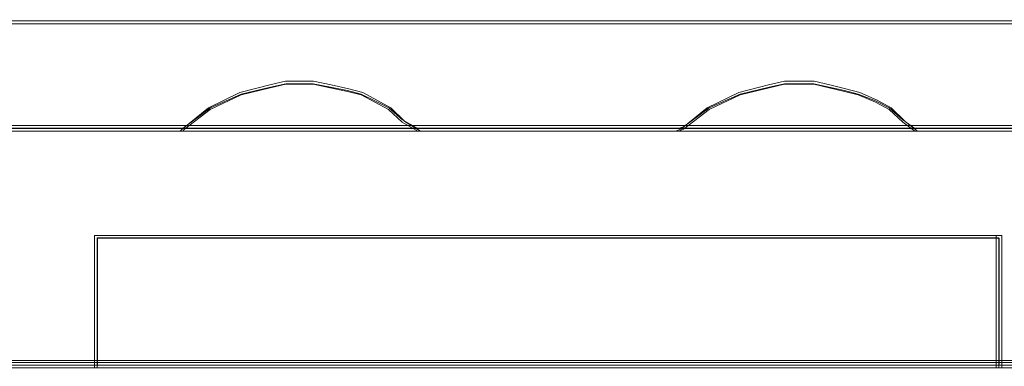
# Model space of a CAD drawing. Header units: millimetres. Extents: x -1290 to 1795, y -4192 to -1311.
# Tile 46 of 256: x 558.926 to 561.692, y -3301.133 to -3300.161. Entities that reach past the tile are written whole.
import ezdxf

# ---------------------------------------------------------------- set-up
doc = ezdxf.new("R2010")
doc.units = ezdxf.units.MM
doc.layers.add('$EL_istn', color=7, linetype='Continuous', lineweight=15)
doc.layers.add('Aparatura', color=7, linetype='Continuous', lineweight=13)
doc.styles.get("Standard").update_dxf_attribs({"font": 'ARIALN.TTF', "width": 0.8})
doc.dimstyles.new('100', dxfattribs={"dimtxt": 15, "dimasz": 10, "dimexe": 1.25, "dimexo": 0.625, "dimtad": 1, "dimdec": 0, "dimtxsty": 'Standard', "dimblk": 'OBLIQUE', "dimcen": 2.5, "dimadec": 0, "dimazin": 0, "dimtfac": 1, "dimtdec": 0, "dimtmove": 0, "dimatfit": 3, "dimldrblk": 'NONE', "dimfxl": 1, "dimarcsym": 0})

# ---------------------------------------------------------------- blocks, each defined once
blk = doc.blocks.new('_Oblique')
at = {"color": 0, "linetype": 'ByBlock', "lineweight": -2}
blk.add_line((-0.5, -0.5), (0.5, 0.5), dxfattribs=at)
blk = doc.blocks.new('*D43')
at = {"layer": '$EL_istn', "color": 0, "linetype": 'Continuous', "lineweight": -2, "ltscale": 0.1}
for p, q in [((605.2914, -3294.7164), (605.2914, -3319.5177)), ((518.0914, -3296.8148), (518.0914, -3319.5177)), ((518.0914, -3318.2677), (605.2914, -3318.2677))]:
    blk.add_line(p, q, dxfattribs=at)
at = {"layer": 'Defpoints', "color": 0}
for p in [(605.2914, -3294.0914), (518.0914, -3296.1898), (605.2914, -3318.2677)]:
    blk.add_point(p, dxfattribs=at)
at = {"layer": '$EL_istn', "color": 0, "linetype": 'ByBlock', "lineweight": -2, "xscale": 5, "yscale": 5, "zscale": 5, "rotation": 180}
blk.add_blockref('_Oblique', (518.0914, -3318.2677), dxfattribs=at)
at = {"layer": '$EL_istn', "color": 0, "linetype": 'ByBlock', "lineweight": -2, "xscale": 5, "yscale": 5, "zscale": 5}
blk.add_blockref('_Oblique', (605.2914, -3318.2677), dxfattribs=at)
at = {"layer": '$EL_istn', "color": 0, "lineweight": 5, "insert": (561.6914, -3313.5581), "char_height": 8, "attachment_point": 5}
blk.add_mtext('436', dxfattribs=at)
blk = doc.blocks.new('_None')

msp = doc.modelspace()

# ---------------------------------------------------------------- linework, layer by layer
at = {"layer": 'Aparatura', "lineweight": 13}
for points in [[(527.5442, -3300.1643), (561.814, -3300.1643), (527.5442, -3300.1643)], [(560.0524, -3300.4732), (560.0081, -3300.4462), (559.9686, -3300.4084), (559.9292, -3300.3868), (559.8898, -3300.3652), (559.8504, -3300.3544), (559.8011, -3300.3436), (559.7518, -3300.3328), (559.7223, -3300.3328), (559.673, -3300.3328), (559.6286, -3300.3436), (559.5449, -3300.3652), (559.4562, -3300.4084), (559.3822, -3300.4678), (559.3773, -3300.4732), (560.0524, -3300.4732)], [(559.9292, -3300.3868), (559.8898, -3300.3652), (559.8504, -3300.3544), (559.8011, -3300.3436), (559.7518, -3300.3328), (559.7223, -3300.3328), (559.673, -3300.3328), (559.6286, -3300.3436), (559.5449, -3300.3652), (559.4562, -3300.4084), (559.3822, -3300.4678), (559.3773, -3300.4732), (560.0524, -3300.4732), (560.0081, -3300.4462), (559.9686, -3300.4084), (559.9292, -3300.3868)], [(559.9292, -3300.3868), (559.8898, -3300.3652), (559.8504, -3300.3544), (559.8011, -3300.3436), (559.7518, -3300.3328), (559.7223, -3300.3328), (559.673, -3300.3328), (559.6286, -3300.3436), (559.5449, -3300.3652), (559.4562, -3300.4084), (559.3822, -3300.4678), (559.3773, -3300.4732), (560.0524, -3300.4732), (560.0081, -3300.4462), (559.9686, -3300.4084), (559.9292, -3300.3868)], [(559.9292, -3300.3868), (559.8898, -3300.3652), (559.8504, -3300.3544), (559.8011, -3300.3436), (559.7518, -3300.3328), (559.7223, -3300.3328), (559.673, -3300.3328), (559.6286, -3300.3436), (559.5449, -3300.3652), (559.4562, -3300.4084), (559.3822, -3300.4678), (559.3773, -3300.4732), (560.0524, -3300.4732), (560.0081, -3300.4462), (559.9686, -3300.4084), (559.9292, -3300.3868)], [(559.8898, -3300.3652), (559.8504, -3300.3544), (559.8011, -3300.3436), (559.7518, -3300.3328), (559.7223, -3300.3328), (559.673, -3300.3328), (559.6286, -3300.3436), (559.5449, -3300.3652), (559.4562, -3300.4084), (559.3822, -3300.4678), (559.3773, -3300.4732), (560.0524, -3300.4732), (560.0081, -3300.4462), (559.9686, -3300.4084), (559.9292, -3300.3868), (559.8898, -3300.3652)], [(561.4481, -3300.4732), (561.4136, -3300.4462), (561.3742, -3300.4084), (561.3348, -3300.3868), (561.2856, -3300.3652), (561.2462, -3300.3544), (561.2018, -3300.3436), (561.1575, -3300.3328), (561.1132, -3300.3328), (561.0738, -3300.3328), (561.0294, -3300.3436), (560.9457, -3300.3652), (560.857, -3300.4084), (560.7831, -3300.4678), (560.7684, -3300.4732), (561.4481, -3300.4732)], [(561.3742, -3300.4084), (561.3348, -3300.3868), (561.2856, -3300.3652), (561.2462, -3300.3544), (561.2018, -3300.3436), (561.1575, -3300.3328), (561.1132, -3300.3328), (561.0738, -3300.3328), (561.0294, -3300.3436), (560.9457, -3300.3652), (560.857, -3300.4084), (560.7831, -3300.4678), (560.7684, -3300.4732), (561.4481, -3300.4732), (561.4136, -3300.4462), (561.3742, -3300.4084)], [(561.3742, -3300.4084), (561.3348, -3300.3868), (561.2856, -3300.3652), (561.2462, -3300.3544), (561.2018, -3300.3436), (561.1575, -3300.3328), (561.1132, -3300.3328), (561.0738, -3300.3328), (561.0294, -3300.3436), (560.9457, -3300.3652), (560.857, -3300.4084), (560.7831, -3300.4678), (560.7684, -3300.4732), (561.4481, -3300.4732), (561.4136, -3300.4462), (561.3742, -3300.4084)], [(561.3742, -3300.4084), (561.3348, -3300.3868), (561.2856, -3300.3652), (561.2462, -3300.3544), (561.2018, -3300.3436), (561.1575, -3300.3328), (561.1132, -3300.3328), (561.0738, -3300.3328), (561.0294, -3300.3436), (560.9457, -3300.3652), (560.857, -3300.4084), (560.7831, -3300.4678), (560.7684, -3300.4732), (561.4481, -3300.4732), (561.4136, -3300.4462), (561.3742, -3300.4084)], [(561.3348, -3300.3868), (561.2856, -3300.3652), (561.2462, -3300.3544), (561.2018, -3300.3436), (561.1575, -3300.3328), (561.1132, -3300.3328), (561.0738, -3300.3328), (561.0294, -3300.3436), (560.9457, -3300.3652), (560.857, -3300.4084), (560.7831, -3300.4678), (560.7684, -3300.4732), (561.4481, -3300.4732), (561.4136, -3300.4462), (561.3742, -3300.4084), (561.3348, -3300.3868)], [(559.9241, -3300.3885), (559.8856, -3300.3692), (559.8471, -3300.3596), (559.7989, -3300.35), (559.7508, -3300.3403), (559.7219, -3300.3403), (559.6737, -3300.3403), (559.6304, -3300.35), (559.5486, -3300.3692), (559.4619, -3300.4078), (559.3897, -3300.4609), (559.3848, -3300.4657), (560.0445, -3300.4657), (560.0012, -3300.4416), (559.9627, -3300.4078), (559.9241, -3300.3885)], [(559.8856, -3300.3692), (559.8471, -3300.3596), (559.7989, -3300.35), (559.7508, -3300.3403), (559.7219, -3300.3403), (559.6737, -3300.3403), (559.6304, -3300.35), (559.5486, -3300.3692), (559.4619, -3300.4078), (559.3897, -3300.4609), (559.3848, -3300.4657), (560.0445, -3300.4657), (560.0012, -3300.4416), (559.9627, -3300.4078), (559.9241, -3300.3885), (559.8856, -3300.3692)], [(561.3683, -3300.4078), (561.3298, -3300.3885), (561.2816, -3300.3692), (561.2431, -3300.3596), (561.1997, -3300.35), (561.1564, -3300.3403), (561.113, -3300.3403), (561.0745, -3300.3403), (561.0312, -3300.35), (560.9493, -3300.3692), (560.8626, -3300.4078), (560.7903, -3300.4609), (560.7759, -3300.4657), (561.4406, -3300.4657), (561.4069, -3300.4416), (561.3683, -3300.4078)], [(561.3298, -3300.3885), (561.2816, -3300.3692), (561.2431, -3300.3596), (561.1997, -3300.35), (561.1564, -3300.3403), (561.113, -3300.3403), (561.0745, -3300.3403), (561.0312, -3300.35), (560.9493, -3300.3692), (560.8626, -3300.4078), (560.7903, -3300.4609), (560.7759, -3300.4657), (561.4406, -3300.4657), (561.4069, -3300.4416), (561.3683, -3300.4078), (561.3298, -3300.3885)], [(526.3649, -3300.4578), (561.814, -3300.4578), (526.3649, -3300.4578)], [(559.1365, -3300.8824), (559.1365, -3300.766), (559.1365, -3300.8824)], [(561.6842, -3300.766), (559.1365, -3300.766), (561.6842, -3300.766)], [(559.4651, -3300.766), (559.1365, -3300.766), (559.4651, -3300.766)], [(559.1365, -3301.1375), (561.6842, -3301.1375), (561.6842, -3300.9869), (561.6842, -3300.8714), (561.6842, -3300.766), (559.1365, -3300.766), (559.1365, -3300.8714), (559.1365, -3300.9869), (559.1365, -3301.1375)], [(559.1365, -3301.1375), (561.6842, -3301.1375), (561.6842, -3300.9869), (561.6842, -3300.8714), (561.6842, -3300.766), (559.1365, -3300.766), (559.1365, -3300.8714), (559.1365, -3300.9869), (559.1365, -3301.1375)], [(559.1365, -3301.1375), (561.6842, -3301.1375), (561.6842, -3300.9869), (561.6842, -3300.8714), (561.6842, -3300.766), (559.1365, -3300.766), (559.1365, -3300.8714), (559.1365, -3300.9869), (559.1365, -3301.1375)], [(559.1365, -3301.1375), (561.6842, -3301.1375), (561.6842, -3300.9869), (561.6842, -3300.8714), (561.6842, -3300.766), (559.1365, -3300.766), (559.1365, -3300.8714), (559.1365, -3300.9869), (559.1365, -3301.1375)], [(559.144, -3301.13), (561.6767, -3301.13), (561.6767, -3300.9855), (561.6767, -3300.8747), (561.6767, -3300.7736), (559.144, -3300.7736), (559.144, -3300.8747), (559.144, -3300.9855), (559.144, -3301.13)], [(559.144, -3301.13), (561.6767, -3301.13), (561.6767, -3300.9855), (561.6767, -3300.8747), (561.6767, -3300.7736), (559.144, -3300.7736), (559.144, -3300.8747), (559.144, -3300.9855), (559.144, -3301.13)], [(561.6842, -3300.766), (561.3607, -3300.766), (561.6842, -3300.766)], [(561.6685, -3300.8824), (561.6685, -3300.766), (561.6685, -3300.8824)], [(559.1365, -3300.9931), (559.1365, -3300.867), (559.1365, -3300.9931)], [(561.6685, -3300.9931), (561.6685, -3300.867), (561.6685, -3300.9931)], [(559.1365, -3301.1375), (559.1365, -3300.9776), (559.1365, -3301.1375)], [(561.6685, -3301.1375), (561.6685, -3300.9776), (561.6685, -3301.1375)]]:
    msp.add_lwpolyline(points, close=True, dxfattribs=at)
for points in [[(561.8065, -3300.1643), (527.5442, -3300.1643)], [(561.8065, -3300.1643), (527.5442, -3300.1643)], [(561.8065, -3300.1643), (527.5442, -3300.1643)], [(561.8065, -3300.1643), (527.5442, -3300.1643)], [(561.8063, -3300.1718), (527.5517, -3300.1718)], [(561.8063, -3300.1718), (527.5517, -3300.1718)], [(558.6431, -3300.4732), (559.3846, -3300.4732), (559.3894, -3300.4682), (559.4616, -3300.4125), (559.5483, -3300.3719), (559.6302, -3300.3517), (559.6735, -3300.3415), (559.7216, -3300.3415), (559.7505, -3300.3415), (559.7987, -3300.3517), (559.8468, -3300.3618), (559.8853, -3300.3719), (559.9239, -3300.3922), (559.9624, -3300.4125), (560.0009, -3300.4479), (560.0442, -3300.4732), (560.7761, -3300.4732), (560.7905, -3300.4682), (560.8628, -3300.4125), (560.9494, -3300.3719), (561.0313, -3300.3517), (561.0746, -3300.3415), (561.1131, -3300.3415), (561.1565, -3300.3415), (561.1998, -3300.3517), (561.2431, -3300.3618), (561.2816, -3300.3719), (561.3298, -3300.3922), (561.3683, -3300.4125), (561.4068, -3300.4479), (561.4405, -3300.4732), (561.8065, -3300.4732)], [(558.6431, -3300.4732), (559.3846, -3300.4732), (559.3894, -3300.4682), (559.4616, -3300.4125), (559.5483, -3300.3719), (559.6302, -3300.3517), (559.6735, -3300.3415), (559.7216, -3300.3415), (559.7505, -3300.3415), (559.7987, -3300.3517), (559.8468, -3300.3618), (559.8853, -3300.3719), (559.9239, -3300.3922), (559.9624, -3300.4125), (560.0009, -3300.4479), (560.0442, -3300.4732), (560.7761, -3300.4732), (560.7905, -3300.4682), (560.8628, -3300.4125), (560.9494, -3300.3719), (561.0313, -3300.3517), (561.0746, -3300.3415), (561.1131, -3300.3415), (561.1565, -3300.3415), (561.1998, -3300.3517), (561.2431, -3300.3618), (561.2816, -3300.3719), (561.3298, -3300.3922), (561.3683, -3300.4125), (561.4068, -3300.4479), (561.4405, -3300.4732), (561.8065, -3300.4732)], [(558.6431, -3300.4732), (559.3846, -3300.4732), (559.3894, -3300.4682), (559.4616, -3300.4125), (559.5483, -3300.3719), (559.6302, -3300.3517), (559.6735, -3300.3415), (559.7216, -3300.3415), (559.7505, -3300.3415), (559.7987, -3300.3517), (559.8468, -3300.3618), (559.8853, -3300.3719), (559.9239, -3300.3922), (559.9624, -3300.4125), (560.0009, -3300.4479), (560.0442, -3300.4732), (560.7761, -3300.4732), (560.7905, -3300.4682), (560.8628, -3300.4125), (560.9494, -3300.3719), (561.0313, -3300.3517), (561.0746, -3300.3415), (561.1131, -3300.3415), (561.1565, -3300.3415), (561.1998, -3300.3517), (561.2431, -3300.3618), (561.2816, -3300.3719), (561.3298, -3300.3922), (561.3683, -3300.4125), (561.4068, -3300.4479), (561.4405, -3300.4732), (561.8065, -3300.4732)], [(558.6431, -3300.4732), (559.3846, -3300.4732), (559.3894, -3300.4682), (559.4616, -3300.4125), (559.5483, -3300.3719), (559.6302, -3300.3517), (559.6735, -3300.3415), (559.7216, -3300.3415), (559.7505, -3300.3415), (559.7987, -3300.3517), (559.8468, -3300.3618), (559.8853, -3300.3719), (559.9239, -3300.3922), (559.9624, -3300.4125), (560.0009, -3300.4479), (560.0442, -3300.4732), (560.7761, -3300.4732), (560.7905, -3300.4682), (560.8628, -3300.4125), (560.9494, -3300.3719), (561.0313, -3300.3517), (561.0746, -3300.3415), (561.1131, -3300.3415), (561.1565, -3300.3415), (561.1998, -3300.3517), (561.2431, -3300.3618), (561.2816, -3300.3719), (561.3298, -3300.3922), (561.3683, -3300.4125), (561.4068, -3300.4479), (561.4405, -3300.4732), (561.8065, -3300.4732)], [(558.6437, -3300.4657), (559.385, -3300.4657), (559.3898, -3300.4609), (559.462, -3300.4079), (559.5486, -3300.3693), (559.6305, -3300.3501), (559.6738, -3300.3404), (559.7219, -3300.3404), (559.7508, -3300.3404), (559.799, -3300.3501), (559.8471, -3300.3597), (559.8856, -3300.3693), (559.9241, -3300.3886), (559.9626, -3300.4079), (560.0011, -3300.4416), (560.0445, -3300.4657), (560.7761, -3300.4657), (560.7906, -3300.4609), (560.8628, -3300.4079), (560.9494, -3300.3693), (561.0313, -3300.3501), (561.0746, -3300.3404), (561.1131, -3300.3404), (561.1564, -3300.3404), (561.1998, -3300.3501), (561.2431, -3300.3597), (561.2816, -3300.3693), (561.3297, -3300.3886), (561.3682, -3300.4079), (561.4067, -3300.4416), (561.4404, -3300.4657), (561.8063, -3300.4657)], [(558.6437, -3300.4657), (559.385, -3300.4657), (559.3898, -3300.4609), (559.462, -3300.4079), (559.5486, -3300.3693), (559.6305, -3300.3501), (559.6738, -3300.3404), (559.7219, -3300.3404), (559.7508, -3300.3404), (559.799, -3300.3501), (559.8471, -3300.3597), (559.8856, -3300.3693), (559.9241, -3300.3886), (559.9626, -3300.4079), (560.0011, -3300.4416), (560.0445, -3300.4657), (560.7761, -3300.4657), (560.7906, -3300.4609), (560.8628, -3300.4079), (560.9494, -3300.3693), (561.0313, -3300.3501), (561.0746, -3300.3404), (561.1131, -3300.3404), (561.1564, -3300.3404), (561.1998, -3300.3501), (561.2431, -3300.3597), (561.2816, -3300.3693), (561.3297, -3300.3886), (561.3682, -3300.4079), (561.4067, -3300.4416), (561.4404, -3300.4657), (561.8063, -3300.4657)], [(561.8065, -3300.4578), (561.4406, -3300.4578), (560.7761, -3300.4578), (560.0443, -3300.4578), (559.3847, -3300.4578), (558.6432, -3300.4578), (557.9884, -3300.4578), (557.2373, -3300.4578), (556.5873, -3300.4578), (555.8458, -3300.4578), (555.1814, -3300.4578), (554.4399, -3300.4578), (553.7851, -3300.4578), (553.0436, -3300.4578)], [(561.8065, -3300.4578), (561.4406, -3300.4578), (560.7761, -3300.4578), (560.0443, -3300.4578), (559.3847, -3300.4578), (558.6432, -3300.4578), (557.9884, -3300.4578), (557.2373, -3300.4578), (556.5873, -3300.4578), (555.8458, -3300.4578), (555.1814, -3300.4578), (554.4399, -3300.4578), (553.7851, -3300.4578), (553.0436, -3300.4578)], [(561.8065, -3300.4578), (561.4406, -3300.4578), (560.7761, -3300.4578), (560.0443, -3300.4578), (559.3847, -3300.4578), (558.6432, -3300.4578), (557.9884, -3300.4578), (557.2373, -3300.4578), (556.5873, -3300.4578), (555.8458, -3300.4578), (555.1814, -3300.4578), (554.4399, -3300.4578), (553.7851, -3300.4578), (553.0436, -3300.4578)], [(561.8065, -3300.4578), (561.4406, -3300.4578), (560.7761, -3300.4578), (560.0443, -3300.4578), (559.3847, -3300.4578), (558.6432, -3300.4578), (557.9884, -3300.4578), (557.2373, -3300.4578), (556.5873, -3300.4578), (555.8458, -3300.4578), (555.1814, -3300.4578), (554.4399, -3300.4578), (553.7851, -3300.4578), (553.0436, -3300.4578)], [(561.8065, -3300.4578), (561.4406, -3300.4578), (560.7761, -3300.4578), (560.0443, -3300.4578), (559.3847, -3300.4578), (558.6432, -3300.4578), (557.9884, -3300.4578), (557.2373, -3300.4578), (556.5873, -3300.4578), (555.8458, -3300.4578), (555.1814, -3300.4578), (554.4399, -3300.4578), (553.7851, -3300.4578), (553.0436, -3300.4578)], [(561.8065, -3300.4578), (561.4406, -3300.4578), (560.7761, -3300.4578), (560.0443, -3300.4578), (559.3847, -3300.4578), (558.6432, -3300.4578), (557.9884, -3300.4578), (557.2373, -3300.4578), (556.5873, -3300.4578), (555.8458, -3300.4578), (555.1814, -3300.4578), (554.4399, -3300.4578), (553.7851, -3300.4578), (553.0436, -3300.4578)], [(561.8065, -3300.4578), (561.4406, -3300.4578), (560.7761, -3300.4578), (560.0443, -3300.4578), (559.3847, -3300.4578), (558.6432, -3300.4578), (557.9884, -3300.4578), (557.2373, -3300.4578), (556.5873, -3300.4578), (555.8458, -3300.4578), (555.1814, -3300.4578), (554.4399, -3300.4578), (553.7851, -3300.4578), (553.0436, -3300.4578)], [(561.8064, -3300.4653), (561.4406, -3300.4653), (560.7763, -3300.4653), (560.0446, -3300.4653), (559.3851, -3300.4653), (558.6438, -3300.4653), (557.9891, -3300.4653), (557.2382, -3300.4653), (556.5883, -3300.4653), (555.847, -3300.4653), (555.1827, -3300.4653), (554.4414, -3300.4653), (553.7867, -3300.4653), (553.0454, -3300.4653)], [(561.8064, -3300.4653), (561.4406, -3300.4653), (560.7763, -3300.4653), (560.0446, -3300.4653), (559.3851, -3300.4653), (558.6438, -3300.4653), (557.9891, -3300.4653), (557.2382, -3300.4653), (556.5883, -3300.4653), (555.847, -3300.4653), (555.1827, -3300.4653), (554.4414, -3300.4653), (553.7867, -3300.4653), (553.0454, -3300.4653)], [(561.8064, -3300.4653), (561.4406, -3300.4653), (560.7763, -3300.4653), (560.0446, -3300.4653), (559.3851, -3300.4653), (558.6438, -3300.4653), (557.9891, -3300.4653), (557.2382, -3300.4653), (556.5883, -3300.4653), (555.847, -3300.4653), (555.1827, -3300.4653), (554.4414, -3300.4653), (553.7867, -3300.4653), (553.0454, -3300.4653)], [(558.8791, -3301.1375), (559.1439, -3301.1375), (559.1439, -3300.9897), (559.1439, -3300.8765), (559.1439, -3300.773), (561.6765, -3300.773), (561.6765, -3300.8765), (561.6765, -3300.9897), (561.6765, -3301.1375), (561.9413, -3301.1375)], [(558.8791, -3301.1375), (559.1439, -3301.1375), (559.1439, -3300.9897), (559.1439, -3300.8765), (559.1439, -3300.773), (561.6765, -3300.773), (561.6765, -3300.8765), (561.6765, -3300.9897), (561.6765, -3301.1375), (561.9413, -3301.1375)], [(558.8791, -3301.1375), (559.1439, -3301.1375), (559.1439, -3300.9897), (559.1439, -3300.8765), (559.1439, -3300.773), (561.6765, -3300.773), (561.6765, -3300.8765), (561.6765, -3300.9897), (561.6765, -3301.1375), (561.9413, -3301.1375)], [(558.8791, -3301.1375), (559.1439, -3301.1375), (559.1439, -3300.9897), (559.1439, -3300.8765), (559.1439, -3300.773), (561.6765, -3300.773), (561.6765, -3300.8765), (561.6765, -3300.9897), (561.6765, -3301.1375), (561.9413, -3301.1375)], [(558.8791, -3301.1375), (559.1439, -3301.1375), (559.1439, -3300.9897), (559.1439, -3300.8765), (559.1439, -3300.773), (561.6765, -3300.773), (561.6765, -3300.8765), (561.6765, -3300.9897), (561.6765, -3301.1375), (561.9413, -3301.1375)], [(558.8791, -3301.1375), (559.1439, -3301.1375), (559.1439, -3300.9897), (559.1439, -3300.8765), (559.1439, -3300.773), (561.6765, -3300.773), (561.6765, -3300.8765), (561.6765, -3300.9897), (561.6765, -3301.1375), (561.9413, -3301.1375)], [(558.8791, -3301.1375), (559.0091, -3301.1375), (559.1439, -3301.1375), (559.1439, -3300.9897), (559.1439, -3300.8765), (559.1439, -3300.773), (561.6765, -3300.773), (561.6765, -3300.8765), (561.6765, -3300.9897), (561.6765, -3301.1375), (561.9413, -3301.1375)], [(558.8797, -3301.13), (559.1444, -3301.13), (559.1444, -3300.9855), (559.1444, -3300.8747), (559.1444, -3300.7736), (561.6765, -3300.7736), (561.6765, -3300.8747), (561.6765, -3300.9855), (561.6765, -3301.13), (561.9412, -3301.13)], [(558.8797, -3301.13), (559.1444, -3301.13), (559.1444, -3300.9855), (559.1444, -3300.8747), (559.1444, -3300.7736), (561.6765, -3300.7736), (561.6765, -3300.8747), (561.6765, -3300.9855), (561.6765, -3301.13), (561.9412, -3301.13)], [(558.8797, -3301.13), (559.0097, -3301.13), (559.1444, -3301.13), (559.1444, -3300.9855), (559.1444, -3300.8747), (559.1444, -3300.7736), (561.6765, -3300.7736), (561.6765, -3300.8747), (561.6765, -3300.9855), (561.6765, -3301.13), (561.9412, -3301.13)], [(561.9441, -3301.1221), (561.6793, -3301.1221), (559.1465, -3301.1221), (558.8817, -3301.1221), (556.3489, -3301.1221), (556.0841, -3301.1221), (553.5417, -3301.1221), (553.2817, -3301.1221), (550.7393, -3301.1221), (550.4744, -3301.1221), (547.9417, -3301.1221), (547.6865, -3301.1221), (545.1441, -3301.1221), (544.8889, -3301.1221), (542.3417, -3301.1221), (542.0865, -3301.1221), (539.5441, -3301.1221), (539.2889, -3301.1221), (536.7368, -3301.1221), (536.4816, -3301.1221), (533.9392, -3301.1221), (533.6792, -3301.1221), (531.1416, -3301.1221), (530.8816, -3301.1221)], [(561.9411, -3301.1296), (561.6763, -3301.1296), (559.1443, -3301.1296), (558.8796, -3301.1296), (556.3475, -3301.1296), (556.0828, -3301.1296), (553.5411, -3301.1296), (553.2812, -3301.1296), (550.7395, -3301.1296), (550.4748, -3301.1296), (547.9428, -3301.1296), (547.6876, -3301.1296), (545.146, -3301.1296), (544.8909, -3301.1296), (542.3444, -3301.1296), (542.0893, -3301.1296), (539.5476, -3301.1296), (539.2925, -3301.1296), (536.7412, -3301.1296), (536.4861, -3301.1296), (533.9444, -3301.1296), (533.6845, -3301.1296), (531.1476, -3301.1296), (530.8877, -3301.1296)], [(561.9373, -3302.4333), (561.6771, -3302.4333), (560.5064, -3302.4333), (560.3041, -3302.4333), (559.1334, -3302.4333), (559.1334, -3302.6956), (559.1334, -3302.7976), (559.0996, -3302.7976), (559.0996, -3302.3945), (559.0996, -3302.2342), (558.8973, -3302.2342), (558.8973, -3302.3945), (558.8973, -3302.7976), (558.8732, -3302.7976), (558.8732, -3302.6956), (558.8732, -3302.4333), (557.3653, -3302.4333), (557.3653, -3301.117), (557.7603, -3301.117), (558.5504, -3301.117), (558.8732, -3301.117), (559.1334, -3301.117), (561.6771, -3301.117), (561.9373, -3301.117)]]:
    msp.add_lwpolyline(points, dxfattribs=at)

# ---------------------------------------------------------------- dimensions: what is measured, and where the dimension line sits
at = {"layer": '$EL_istn', "linetype": 'Continuous', "lineweight": 5, "ltscale": 0.1}
dim = msp.add_linear_dim(base=(605.2914, -3318.2677), p1=(518.0914, -3296.1898), p2=(605.2914, -3294.0914), dimstyle='100', override={"dimtxt": 8, "dimasz": 5, "dimlfac": 5, "dimfxl": 35, "dimfxlon": 0}, dxfattribs=at)
dim.commit()
dim.dimension.update_dxf_attribs({"geometry": '*D43', "text_midpoint": (561.6914, -3313.5581)})

doc.saveas('drawing.dxf')
